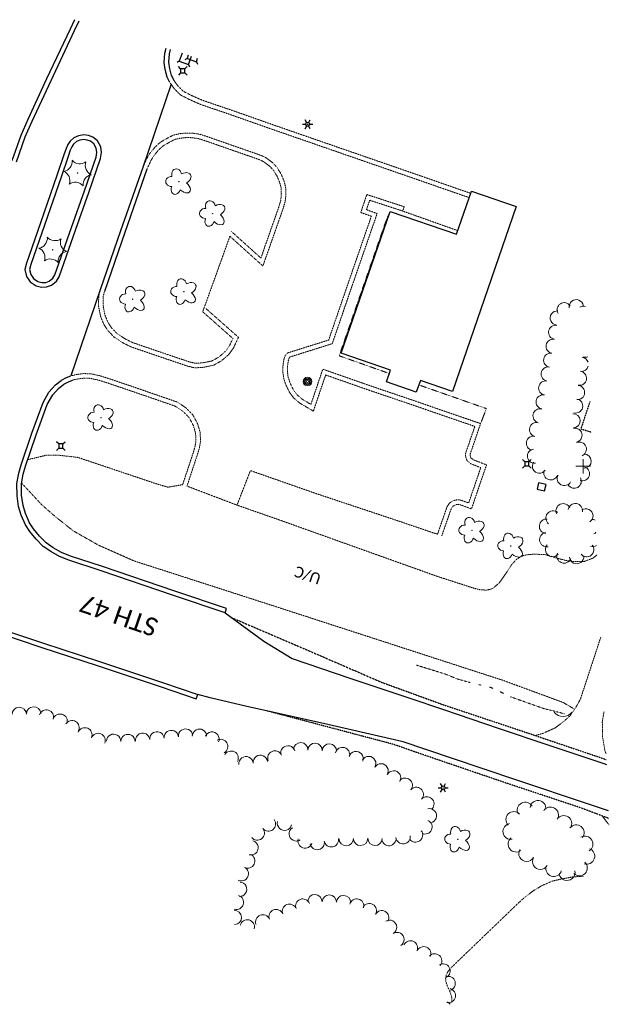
# Model space of a CAD drawing. Extents: x 386237 to 390135, y 96958 to 113752.
# Tile 30 of 112: x 389811 to 390135, y 98190 to 98730. Entities that reach past the tile are written whole.
import ezdxf
from ezdxf.enums import TextEntityAlignment as Align
from ezdxf.lldxf.tags import DXFTag

# ---------------------------------------------------------------- set-up
doc = ezdxf.new("R2010")
doc.units = 0
doc.header["$MEASUREMENT"] = 0
for name, pattern in [('Wisdot3', [0.1875, 0.125, -0.0625]), ('Wisdot5', [0.1, 0.05, -0.05]), ('Wisdot6', [0.375, 0.125, -0.0625, 0.03125, -0.0625, 0.03125, -0.0625])]:
    doc.linetypes.add(name, pattern=pattern)
for name, color, linetype, lineweight in [('E_BLD', 231, 'Continuous', 25), ('E_BMGRD', 51, 'Egr', 18), ('E_DRN', 41, 'Continuous', 18), ('E_DWY', 51, 'Wisdot3', 18), ('E_LAND_Vegetation', 81, 'Continuous', 18), ('E_LTG', 21, 'Continuous', 25), ('E_MISCPROP', 31, 'Continuous', 18), ('E_MISCPROP_HvyDash', 231, 'Wisdot3', 25), ('E_PATH_Sidewalk', 51, 'Wisdot5', 18), ('E_RDWY', 21, 'Continuous', 25), ('E_RDWY_Gravel', 21, 'Wisdot3', 25), ('E_RDWY_Name', 21, 'Continuous', 18), ('E_UTL_AG_Bold', 31, 'Continuous', 25), ('E_UTL_FO_UG', 31, 'Efo', 18), ('E_WTR', 131, 'Wisdot6', 18), ('Level 21', 91, 'Continuous', 25)]:
    doc.layers.add(name, color=color, linetype=linetype, lineweight=lineweight)
doc.styles.add('CalibriLight', font='calibril.ttf')
tags = doc.linetypes.add('Efo', pattern='A,0.25,-0.075,["FO",CalibriLight,S=0.07,R=0,X=-0.055,Y=-0.035],-0.075,0.85', length=1.25).pattern_tags.tags
tags[6] = DXFTag(74, 10)
doc.linetypes.add('Egr', pattern='A,0.1,[13,dgnlstyle-ewdotudls.shx,S=0.0004,R=0,X=0,Y=0],0.1', length=0.2)

# ---------------------------------------------------------------- blocks, each defined once
blk = doc.blocks.new('CULV')
at = {"color": 0, "linetype": 'ByBlock', "lineweight": -2, "transparency": 16777216}
blk.add_arc((0, 12.3), 12.3, 216.8699, 323.1301, dxfattribs=at)
blk = doc.blocks.new('*U197')
at = {"lineweight": -2}
for p, q in [((-1, 0), (1, 0)), ((0, -1), (0, 1))]:
    blk.add_line(p, q, dxfattribs=at)
blk = doc.blocks.new('LPOL')
at = {"color": 0, "linetype": 'ByBlock', "lineweight": -2, "transparency": 16777216}
for p, q in [((-4, 0), (-1.5, 0)), ((-0.75, 1.3), (-2, 3.46)), ((0.75, 1.3), (2, 3.46)), ((1.5, 0), (4, 0)), ((-2, -3.46), (-0.75, -1.3)), ((2, -3.46), (0.75, -1.3))]:
    blk.add_line(p, q, dxfattribs=at)
for radius in [1.5, 1.5, 1.5, 0.125]:
    blk.add_circle((0, 0), radius, dxfattribs=at)
blk = doc.blocks.new('PED')
at = {"color": 0, "linetype": 'ByBlock', "lineweight": -2, "transparency": 16777216}
for p, q in [((-2.5, 2.5), (-5.3, 5.3)), ((2.5, 2.5), (5.3, 5.3)), ((-2.5, -2.5), (-5.3, -5.3)), ((2.5, -2.5), (5.3, -5.3))]:
    blk.add_line(p, q, dxfattribs=at)
at = {"color": 0, "linetype": 'ByBlock', "lineweight": -2, "transparency": 16777216, "flags": 128}
blk.add_lwpolyline([(-2.5, -2.5), (2.5, -2.5), (2.5, 2.5), (-2.5, 2.5)], close=True, dxfattribs=at)
blk = doc.blocks.new('CTRE')
at = {"color": 0, "linetype": 'ByBlock', "lineweight": -2, "transparency": 16777216}
blk.add_circle((0, 0), 0.223, dxfattribs=at)
for centre, start, end in [((-11.97, 8.96), 280.2067, 5.97162), ((1.81, 14.92), 220.21132, 305.97623), ((13.83, 5.89), 160.21133, 245.97624), ((-13.83, -5.9), 340.21132, 65.97623), ((-1.81, -14.93), 40.21133, 125.97624)]:
    blk.add_arc(centre, 7.87, start, end, dxfattribs=at)
at = {"color": 0, "linetype": 'ByBlock', "lineweight": -2, "transparency": 16777216, "extrusion": (0, 0, -1)}
blk.add_arc((-12.03, -9.04), 7.87, 354.07279, 79.74889, dxfattribs=at)
blk = doc.blocks.new('POLE')
at = {"color": 0, "linetype": 'ByBlock', "lineweight": -2, "transparency": 16777216}
for radius in [4.46, 3.35, 2.23, 1.12]:
    blk.add_circle((0, 0), radius, dxfattribs=at)
blk = doc.blocks.new('DTRE')
at = {"color": 0, "linetype": 'ByBlock', "lineweight": -2, "transparency": 16777216}
blk.add_circle((-0.18, 0), 0.183, dxfattribs=at)
for centre, major_axis, ratio in [((-1.87, 5.32), (1.36, -4.98), 0.782863), ((4.06, 2.74), (-5.27, -2.93), 0.691916), ((-5.87, 0.15), (4.93, -0.12), 0.832022), ((-2.49, -5.24), (1.8, 4.86), 0.716896), ((3.54, -3.71), (-5.01, 4.58), 0.560249)]:
    blk.add_ellipse(centre, major_axis=major_axis, ratio=ratio, start_param=1.570796, end_param=4.712389, dxfattribs=at)

msp = doc.modelspace()

# ---------------------------------------------------------------- linework, layer by layer
at = {"layer": 'E_BLD'}
for p, q in [((390050.89, 98612.78), (390059.06, 98636.48)), ((390059.06, 98636.48), (390059.06, 98636.48)), ((390059.06, 98636.48), (390083.64, 98628)), ((389987.71, 98547.51), (390014.54, 98625.31)), ((390014.54, 98625.31), (390050.89, 98612.78)), ((390083.64, 98628), (390048.65, 98526.55)), ((390083.64, 98628), (390083.64, 98628)), ((390050.89, 98612.78), (390050.89, 98612.78)), ((390014.74, 98538.19), (389987.71, 98547.51)), ((390012.51, 98531.75), (390014.74, 98538.19)), ((390031.03, 98532.63), (390028.79, 98526.13)), ((390048.65, 98526.55), (390031.03, 98532.63)), ((390031.03, 98532.63), (390031.03, 98532.63)), ((390028.79, 98526.13), (390012.51, 98531.75)), ((390028.79, 98526.13), (390028.79, 98526.13)), ((390095.89, 98476.47), (390095.01, 98472.96)), ((390095.01, 98472.96), (390099.13, 98471.93)), ((390100.01, 98475.43), (390095.89, 98476.47)), ((390099.13, 98471.93), (390100.01, 98475.43))]:
    msp.add_line(p, q, dxfattribs=at)
at = {"layer": 'E_DWY', "flags": 128}
for points in [[(389893.97, 98695.62), (389896.12, 98692.63), (389899.49, 98689.23), (389903.96, 98686.92), (389910.5, 98684), (389926.11, 98678.7), (389949.74, 98670.37), (389979.61, 98660.01), (390006.99, 98650.51), (390028.08, 98643.21), (390057.81, 98632.86)], [(389895.99, 98697.08), (389898.04, 98694.25), (389900.99, 98691.27), (389905.04, 98689.18), (389911.41, 98686.33), (389926.93, 98681.06), (389950.56, 98672.73), (389980.43, 98662.37), (390007.81, 98652.88), (390028.9, 98645.58), (390058.63, 98635.23)], [(389926.63, 98611.65), (389944.71, 98595.37), (389955.77, 98626.82), (389956.94, 98630.72), (389957.33, 98634.71), (389957.18, 98638.51), (389956.29, 98641.99), (389954.79, 98645.61), (389952.58, 98649.32), (389950.2, 98651.9), (389946.56, 98654.64), (389944.08, 98655.91), (389913.11, 98666.71), (389909.73, 98667.73), (389906, 98668.26), (389902.35, 98668.29), (389899.07, 98667.95), (389895.56, 98667.15), (389892.16, 98665.38), (389888.5, 98663.27), (389885.67, 98660.7), (389882.72, 98657.1), (389881.18, 98654.51), (389880.11, 98652.18), (389878.9, 98649.53)], [(389927.49, 98614.25), (389943.6, 98599.74), (389953.39, 98627.59), (389954.48, 98631.21), (389954.83, 98634.78), (389954.69, 98638.15), (389953.92, 98641.19), (389952.55, 98644.49), (389950.56, 98647.82), (389948.52, 98650.04), (389945.23, 98652.51), (389943.09, 98653.61), (389912.34, 98664.33), (389909.18, 98665.28), (389905.81, 98665.76), (389902.47, 98665.79), (389899.48, 98665.48), (389896.43, 98664.79), (389893.36, 98663.19), (389889.98, 98661.24), (389887.49, 98658.97), (389884.77, 98655.66), (389883.4, 98653.35), (389882.38, 98651.14), (389881.17, 98648.49)], [(390040.43, 98448.18), (390045.69, 98463.35), (390047, 98465.26), (390049.32, 98466.72), (390051.64, 98467.13), (390053.42, 98466.85), (390057.51, 98465.34), (390064.16, 98484.76), (390058.82, 98486.82), (390056.7, 98488.5), (390055.91, 98490.45), (390055.78, 98492.38), (390060.89, 98507.35), (390035.37, 98516.13), (390027.91, 98518.74), (390003.58, 98526.98), (389979.11, 98535.56), (389972.38, 98515.71), (389965.06, 98520.07), (389961.67, 98522.88), (389959.27, 98526.14), (389957.24, 98530.26), (389956.08, 98533.93), (389955.6, 98537.68), (389955.74, 98540.71), (389956.17, 98543.79), (389956.81, 98545.97), (389958.18, 98547.63), (389980.76, 98554.74), (389990.18, 98582.19), (390000.01, 98610.66), (390004.18, 98622.63), (389998.38, 98624.72), (390001.66, 98634.57), (390022.14, 98627.88), (390021.37, 98625.5)], [(390042.8, 98447.36), (390047.94, 98462.21), (390048.77, 98463.42), (390050.24, 98464.34), (390051.66, 98464.6), (390052.79, 98464.42), (390059.04, 98462.1), (390067.3, 98486.23), (390060.07, 98489.02), (390058.77, 98490.05), (390058.37, 98491.01), (390058.31, 98492.04), (390064.06, 98508.91), (390036.19, 98518.49), (390028.72, 98521.1), (390004.39, 98529.35), (389977.56, 98538.75), (389971.01, 98519.44), (389966.51, 98522.12), (389963.5, 98524.61), (389961.42, 98527.44), (389959.57, 98531.2), (389958.53, 98534.47), (389958.11, 98537.79), (389958.23, 98540.47), (389958.62, 98543.26), (389959.06, 98544.78), (389959.64, 98545.47), (389982.72, 98552.74), (389992.54, 98581.37), (390002.38, 98609.84), (390007.35, 98624.14), (390001.52, 98626.24), (390003.25, 98631.43), (390021.37, 98625.5)], [(390021.37, 98625.5), (390051.56, 98614.74)], [(389911.75, 98570.33), (389926.63, 98611.65)], [(389855.41, 98582.03), (389854.7, 98579.05), (389854.63, 98573.14), (389855.75, 98567.59), (389857.6, 98563.18), (389859.72, 98559.94), (389863.03, 98556.48), (389867.7, 98553.34), (389872.3, 98551.03), (389889.88, 98545.01), (389903.61, 98540.36), (389907.39, 98539.48), (389911.96, 98539.73), (389917.69, 98540.92), (389921.95, 98543.28), (389925.99, 98546.8), (389928.58, 98550.35), (389931.31, 98556.25), (389913.34, 98572.13)], [(389857.84, 98581.44), (389857.2, 98578.74), (389857.13, 98573.38), (389858.16, 98568.33), (389859.81, 98564.35), (389861.69, 98561.51), (389864.65, 98558.4), (389868.96, 98555.5), (389873.27, 98553.34), (389890.69, 98547.38), (389904.3, 98542.77), (389907.61, 98541.99), (389911.64, 98542.21), (389916.81, 98543.29), (389920.51, 98545.34), (389924.14, 98548.5), (389926.41, 98551.62), (389928.26, 98555.61), (389911.69, 98570.26)], [(389839.72, 98535.14), (389842.39, 98535.81), (389846.53, 98536.32), (389850.51, 98536.2), (389855.46, 98535.1), (389860.55, 98533.49), (389871.21, 98529.88), (389887.24, 98524.35), (389897.71, 98520.74), (389902.5, 98517.56), (389906.29, 98513.71), (389908.83, 98508.98), (389910.3, 98504.08), (389910.53, 98499.04), (389909.74, 98494.84), (389907.66, 98488.4), (389903.1, 98474.61)], [(389840.33, 98532.71), (389842.85, 98533.34), (389846.65, 98533.81), (389850.2, 98533.71), (389854.8, 98532.69), (389859.77, 98531.11), (389870.4, 98527.51), (389886.42, 98521.99), (389896.59, 98518.48), (389900.9, 98515.62), (389904.25, 98512.21), (389906.5, 98508.02), (389907.81, 98503.65), (389908.02, 98499.21), (389907.31, 98495.46), (389905.28, 98489.18), (389900.73, 98475.4)], [(389815.84, 98489.12), (389825.96, 98491.55), (389831.89, 98491.65), (389843.26, 98490.35), (389886.59, 98475.78), (389892.64, 98474), (389900.73, 98475.4)], [(389903.1, 98474.61), (389930.51, 98464.15), (389937.73, 98482.77), (389938.14, 98483.03), (389973.94, 98470.48), (390019.79, 98455.19), (390040.43, 98448.18)], [(390115.61, 98352.19), (390109.36, 98355.87), (390076.6, 98367.94), (389950.23, 98408.99), (389873.98, 98433.59), (389854.61, 98442.18), (389840.64, 98450.1), (389830.42, 98458.27), (389823.36, 98464.47), (389812.39, 98476.3)], [(389930.51, 98464.15), (389952.23, 98456.58), (390040.65, 98424.95), (390060.46, 98418.56), (390064.13, 98417.64), (390067.61, 98417.57), (390070.6, 98418.34), (390074.44, 98421.63), (390077.88, 98426.62), (390081.17, 98431.61), (390084.01, 98434.69), (390087.79, 98436.67), (390092.96, 98437.29), (390099.49, 98436.99), (390106.28, 98434.97), (390110.84, 98433.82), (390114.79, 98433.2), (390120.58, 98433.14), (390125.66, 98435.06), (390127.83, 98436.81)], [(390094.11, 98337.74), (390098.34, 98338.95), (390105.02, 98341.99), (390109.78, 98345.62), (390113.2, 98348.67), (390116.11, 98352.91), (390118.77, 98357.71), (390129.9, 98391.55)], [(390132.82, 98327.84), (390132.16, 98329.56), (390130.96, 98336.93), (390130.79, 98345.17), (390131.61, 98350.43), (390131.76, 98351)], [(390130.75, 98293.62), (390134.61, 98288.55)], [(390120.73, 98260.59), (390114.59, 98260.2), (390108.44, 98259.08), (390103.38, 98257.88), (390097.68, 98255.42), (390093.01, 98252.58), (390088.18, 98248.95), (390084.42, 98245.52), (390047.98, 98210.47), (390046.23, 98208.4), (390045.2, 98206.38), (390044.88, 98204.62), (390045, 98202.82), (390045.71, 98200.7), (390047.49, 98196.69), (390048.25, 98193.84), (390048.2, 98191.23), (390048.13, 98191.08)]]:
    msp.add_lwpolyline(points, dxfattribs=at)
at = {"layer": 'E_LAND_Vegetation'}
for centre, radius, start, end in [((390116.54, 98573.04), 3.88, 8.4575, 188.4575), ((390106.11, 98566.82), 3.88, 84.9449, 264.9449), ((390109.88, 98571.37), 3.88, 32.7422, 212.7422), ((390120.55, 98569.43), 3.88, 74.2644, 122.2102), ((390105.17, 98558.97), 3.88, 79.9224, 259.9224), ((390103.81, 98551.34), 3.88, 79.9224, 259.9224), ((390102.46, 98543.7), 3.88, 79.9224, 259.9224), ((390119.33, 98541.37), 3.88, 18.9517, 82.6558), ((390121.52, 98549.14), 3.88, 251.8842, 290.2379), ((390101.1, 98536.07), 3.88, 79.9224, 259.9224), ((390119.33, 98541.37), 3.88, 262.6558, 346.2832), ((390099.74, 98528.44), 3.88, 79.9224, 259.9224), ((390118.23, 98533.77), 3.88, 260.5938, 80.5938), ((390117.25, 98525.96), 3.88, 264.3691, 84.3691), ((390098.35, 98520.8), 3.88, 79.385, 259.385), ((390116.16, 98518.57), 3.88, 255.8738, 75.8738), ((390096.64, 98513.12), 3.88, 75.6584, 255.6584), ((390114.79, 98510.45), 3.88, 273.6917, 93.6917), ((390094.72, 98505.61), 3.88, 75.6584, 255.6584), ((390115.81, 98502.48), 3.88, 283.3458, 103.3458), ((390093.03, 98498.11), 3.88, 77.6016, 257.6016), ((390093.6, 98491.06), 3.88, 97.4229, 277.4229), ((390118.22, 98494.85), 3.88, 292.1276, 112.1276), ((390120.81, 98488.31), 3.88, 270.6777, 90.6777), ((390096.29, 98485.49), 3.88, 145.456, 325.456), ((390119.93, 98481.39), 3.88, 249.7269, 69.7269), ((390102.54, 98481.85), 3.88, 160.0635, 340.0635), ((390109.92, 98478.76), 3.88, 151.8646, 331.8646), ((390115.4, 98477.26), 3.88, 210.2558, 30.2558), ((390109.36, 98461.02), 3.97, 23.9732, 203.9732), ((390115.98, 98461.07), 3.97, 351.0118, 171.0118), ((390121.75, 98458.26), 3.97, 304.265, 124.265), ((390103.78, 98457.05), 3.97, 51.4194, 231.4194), ((390100.23, 98452.59), 3.97, 84.0684, 264.0684), ((390125.54, 98452.29), 3.97, 69.0643, 99.0046), ((390100.33, 98445.26), 3.97, 100.6715, 280.6715), ((390125.54, 98452.29), 3.97, 279.0046, 296.1706), ((390125.6, 98445.41), 3.97, 65.0676, 71.6814), ((390103.52, 98439.82), 3.97, 138.6866, 318.6866), ((390122.19, 98439.74), 3.97, 219.5287, 39.5287), ((390125.6, 98445.41), 3.97, 251.6814, 300.1673), ((390109.83, 98436.27), 3.97, 157.6397, 337.6397), ((390116.72, 98435.99), 3.97, 184.8381, 4.8381), ((389811.18, 98349.36), 3.93, 2.0993, 182.0993), ((389819.05, 98349.64), 3.93, 2.0993, 182.0993), ((389826.04, 98347.93), 3.93, 343.0733, 163.0733), ((389833.56, 98345.63), 3.93, 343.0733, 163.0733), ((389840.06, 98342.09), 3.93, 329.3097, 149.3097), ((389847.12, 98338.1), 3.93, 337.1236, 157.1236), ((389854.36, 98335.04), 3.93, 337.1236, 157.1236), ((389862.88, 98334.6), 3.93, 358.9697, 178.9697), ((389870.75, 98334.46), 3.93, 358.9697, 178.9697), ((389878.79, 98335.17), 3.93, 5.5381, 185.5381), ((389886.62, 98335.93), 3.93, 5.5381, 185.5381), ((389894.46, 98336.69), 3.93, 5.5021, 185.5021), ((389902.29, 98337.44), 3.93, 5.5021, 185.5021), ((389909.95, 98337.38), 3.93, 359.114, 179.114), ((389916.8, 98335.82), 3.93, 337.1276, 157.1276), ((389921.59, 98331.76), 3.93, 299.8364, 119.8364), ((389965.42, 98329.97), 3.93, 357.4569, 177.4569), ((389973.28, 98329.61), 3.93, 357.4569, 177.4569), ((389981.14, 98329.27), 3.93, 357.4569, 177.4569), ((389927.31, 98325.32), 3.93, 332.2628, 152.2628), ((389951.29, 98325.44), 3.93, 22.5949, 202.5949), ((389958.44, 98328.23), 3.93, 16.7607, 196.7607), ((389988.36, 98327.33), 3.93, 345.033, 165.033), ((389995.74, 98325.06), 3.93, 340.6987, 160.6987), ((389935.47, 98322.29), 3.93, 5.7355, 185.7355), ((389943.3, 98323.08), 3.93, 5.7355, 185.7355), ((390002.73, 98322.38), 3.93, 329.3462, 149.3462), ((390009.5, 98318.37), 3.93, 329.3462, 149.3462), ((390016.42, 98314.51), 3.93, 331.1663, 151.1663), ((390022.74, 98310.5), 3.93, 320.2384, 140.2384), ((390028.79, 98305.46), 3.93, 320.2384, 140.2384), ((390034.6, 98300.26), 3.93, 317.9266, 137.9266), ((390088.49, 98296.84), 4.36, 28.4659, 208.4659), ((390095.52, 98297.78), 4.36, 353.3845, 173.3845), ((390035.95, 98293.74), 3.93, 281.5438, 101.5438), ((390082.28, 98291.65), 4.36, 44.1524, 224.1524), ((390102.4, 98294.15), 4.36, 329.2343, 149.2343), ((389947.76, 98289.17), 3.93, 218.7416, 38.7416), ((389956.55, 98289.62), 3.93, 166.2153, 346.2153), ((390033.58, 98287.61), 3.93, 245.739, 65.739), ((390080.68, 98285.13), 4.36, 99.6945, 279.6945), ((390109.66, 98289.49), 4.36, 326.8193, 146.8193), ((389941.62, 98284.25), 3.93, 218.7416, 38.7416), ((389963.04, 98283.79), 3.93, 123.0015, 303.0015), ((390028.39, 98283.16), 3.93, 217.059, 37.059), ((390116.47, 98284.4), 4.36, 321.3544, 141.3544), ((389938.19, 98276.2), 3.93, 256.0141, 76.0141), ((389967.86, 98279.9), 3.93, 161.8891, 341.8891), ((389974.51, 98279.03), 3.93, 191.2023, 11.2023), ((389982.22, 98280.57), 3.93, 191.2023, 11.2023), ((389990.37, 98281.17), 3.93, 181.1577, 1.1577), ((389998.23, 98281.32), 3.93, 181.1577, 1.1577), ((390006.17, 98281.3), 3.93, 178.9266, 358.9266), ((390013.77, 98281.22), 3.93, 187.3652, 7.3652), ((390021.57, 98282.23), 3.93, 187.3652, 7.3652), ((390083.5, 98278.19), 4.36, 127.3816, 307.3816), ((390121.29, 98278.18), 4.36, 300.7577, 120.7577), ((390089.32, 98273.05), 4.36, 149.6566, 329.6566), ((390122.28, 98271.54), 4.36, 251.0696, 71.0696), ((389936.37, 98268.96), 3.93, 243.7098, 63.7098), ((390096.84, 98268.64), 4.36, 149.6566, 329.6566), ((390118.19, 98265.14), 4.36, 225.5117, 45.5117), ((389932.88, 98261.9), 3.93, 243.7098, 63.7098), ((390104.16, 98264.81), 4.36, 162.2408, 342.2408), ((390111.47, 98262.59), 4.36, 191.1204, 11.1204), ((389931.94, 98253.42), 3.93, 265.928, 85.928), ((389930.21, 98246.22), 3.93, 252.8363, 72.8363), ((389966.56, 98244.2), 3.93, 21.3671, 201.3671), ((389973.22, 98246.6), 3.93, 358.3217, 178.3217), ((389981.09, 98246.38), 3.93, 358.3217, 178.3217), ((389988.95, 98246.14), 3.93, 358.3217, 178.3217), ((389996.14, 98244.23), 3.93, 344.8352, 164.8352), ((389929.05, 98237.92), 3.93, 272.2617, 92.2617), ((389951.94, 98238.42), 3.93, 21.7616, 201.7616), ((389959.24, 98241.34), 3.93, 21.7616, 201.7616), ((390003.03, 98241.69), 3.93, 330.3498, 150.3498), ((390009.86, 98237.79), 3.93, 330.3498, 150.3498), ((389936.15, 98232.74), 3.93, 345.6823, 165.6823), ((389944.61, 98235.51), 3.93, 21.3439, 201.3439), ((390014.13, 98232.57), 3.93, 301.2647, 121.2647), ((390018.22, 98225.85), 3.93, 301.2647, 121.2647), ((390025.62, 98221.24), 3.93, 335.0065, 155.0065), ((390032.85, 98218.01), 3.93, 336.341, 156.341), ((390038.91, 98214.1), 3.93, 318.6943, 138.6943), ((390043.47, 98208.61), 3.93, 299.2008, 119.2008), ((390046.29, 98201.73), 3.93, 286.985, 106.985), ((390046.39, 98195.09), 3.93, 256.7267, 76.7267), ((390043.98, 98188.19), 3.93, 32.2876, 61.3688)]:
    msp.add_arc(centre, radius, start, end, dxfattribs=at)
at = {"layer": 'E_MISCPROP_HvyDash', "flags": 128}
msp.add_lwpolyline([(390123.99, 98520.98), (390119.02, 98506.03), (390124.75, 98504.22)], dxfattribs=at)
at = {"layer": 'E_PATH_Sidewalk', "flags": 128}
for points in [[(390013.58, 98622.52), (390013.09, 98622.68), (389986.52, 98546.1), (390014.1, 98536.35)], [(390030.16, 98530.12), (390067.26, 98517.11), (390064.06, 98508.91)]]:
    msp.add_lwpolyline(points, dxfattribs=at)
at = {"layer": 'E_RDWY', "flags": 128}
for points in [[(389841.43, 98730.49), (389839.03, 98725.36), (389826.16, 98698.02), (389815.77, 98675.68), (389811.96, 98666.99), (389807.02, 98653.07)], [(389843.84, 98729.74), (389841.29, 98724.3), (389828.42, 98696.96), (389818.05, 98674.65), (389814.28, 98666.07), (389809.38, 98652.25)], [(389893.76, 98695.97), (389892.28, 98698.91), (389891.19, 98703.11), (389890.66, 98707.07), (389890.94, 98712.16), (389891.6, 98714.85)], [(389895.99, 98697.08), (389894.64, 98699.8), (389893.64, 98703.59), (389893.16, 98707.17), (389893.43, 98711.79), (389893.99, 98714.1)], [(389894.45, 98695.13), (389878.81, 98649.31)], [(389831.82, 98644.97), (389821.21, 98614.29), (389815.06, 98596.91), (389814.25, 98593.41), (389815.06, 98589.67), (389817.09, 98586.6), (389820.36, 98584.46), (389823.32, 98583.81), (389826.16, 98583.88), (389828.82, 98584.82), (389831.48, 98586.95), (389832.99, 98589.39), (389842.1, 98615.65), (389849.32, 98635.72), (389855.77, 98654.41), (389856.23, 98657.62), (389855.8, 98660.79), (389853.96, 98663.94), (389851.46, 98666.03), (389849.05, 98666.88), (389846.61, 98667.34), (389843.6, 98666.86), (389841.09, 98665.72), (389839.02, 98663.8), (389837.85, 98662.01), (389836.78, 98659.8), (389835.64, 98656.3)], [(389834.18, 98644.16), (389823.57, 98613.47), (389817.47, 98596.2), (389816.81, 98593.39), (389817.4, 98590.66), (389818.89, 98588.41), (389821.35, 98586.8), (389823.56, 98586.32), (389825.7, 98586.37), (389827.58, 98587.04), (389829.58, 98588.64), (389830.72, 98590.47), (389839.74, 98616.48), (389846.97, 98636.55), (389853.33, 98655), (389853.71, 98657.63), (389853.39, 98659.96), (389852.02, 98662.3), (389850.2, 98663.82), (389848.4, 98664.46), (389846.57, 98664.8), (389844.33, 98664.45), (389842.49, 98663.62), (389840.95, 98662.18), (389840.03, 98660.77), (389839.11, 98658.87), (389838.02, 98655.52)], [(389835.65, 98656.32), (389831.81, 98644.96)], [(389838.02, 98655.52), (389834.18, 98644.16)], [(389878.81, 98649.31), (389866.65, 98614.59), (389855.48, 98582.26)], [(389881.17, 98648.49), (389869.01, 98613.77), (389857.84, 98581.44)], [(389855.48, 98582.26), (389839.45, 98535.05)], [(389923.98, 98405.01), (389895.62, 98414.6), (389855.99, 98428.1), (389838.33, 98433.89), (389833.23, 98435.93), (389828.45, 98438.67), (389824.2, 98441.53), (389820.41, 98445.51), (389816.93, 98449.67), (389814.51, 98453.36), (389812.28, 98458.66), (389810.77, 98463.34), (389809.92, 98469.35), (389809.81, 98476.09), (389810.88, 98481.78), (389812.22, 98486.25), (389818.11, 98503.62), (389824.16, 98520.47), (389827.44, 98526.21), (389830.93, 98530.08), (389834.18, 98532.57)], [(389834.33, 98532.66), (389837.1, 98534.17), (389839.45, 98535.05)], [(389835.53, 98530.46), (389838.14, 98531.89), (389840.33, 98532.71)], [(389923.98, 98405.01), (389924.78, 98407.38), (389896.42, 98416.97), (389856.78, 98430.47), (389839.18, 98436.24), (389834.32, 98438.18), (389829.77, 98440.8), (389825.82, 98443.45), (389822.28, 98447.17), (389818.94, 98451.17), (389816.73, 98454.54), (389814.63, 98459.53), (389813.21, 98463.91), (389812.42, 98469.54), (389812.31, 98475.87), (389813.31, 98481.19), (389814.6, 98485.49), (389820.47, 98502.79), (389826.43, 98519.42), (389829.48, 98524.73), (389832.64, 98528.24), (389835.53, 98530.46)], [(389923.98, 98405.01), (389945.14, 98389.46), (389960.69, 98379.93), (389992.44, 98369.22), (390024.69, 98358.37), (390044.25, 98351.79), (390073.73, 98341.73), (390100.88, 98332.7), (390131.63, 98322.38), (390133.09, 98321.89)], [(389765.87, 98381.4), (389767.25, 98384.88), (389770.56, 98389.56), (389773.94, 98393.04), (389777.51, 98395.41), (389781.38, 98397.27), (389785.98, 98398.63), (389789.12, 98398.83), (389792.74, 98398.53), (389798.02, 98397.17), (389824.35, 98388.51), (389854.61, 98378.48), (389889.72, 98366.8), (389908.99, 98360.18)], [(389765.87, 98381.4), (389768.2, 98380.48), (389769.47, 98383.68), (389772.49, 98387.96), (389775.54, 98391.11), (389778.75, 98393.23), (389782.28, 98394.93), (389786.42, 98396.15), (389789.1, 98396.32), (389792.33, 98396.05), (389797.31, 98394.77), (389823.57, 98386.13), (389853.82, 98376.1), (389888.91, 98364.43), (389908.18, 98357.82), (389908.99, 98360.18)], [(390134.25, 98296.41), (390122.73, 98300.28), (390084.43, 98313.17), (390064.87, 98319.71), (390034.07, 98330.11), (390021.59, 98334.29), (389977.93, 98344.32), (389935.99, 98353.74), (389915.76, 98358.35), (389908.99, 98360.18)]]:
    msp.add_lwpolyline(points, dxfattribs=at)
at = {"layer": 'E_RDWY_Gravel', "flags": 128}
for points in [[(389927.32, 98402.55), (389973.91, 98382.54), (390009.61, 98367.05), (390043.61, 98354.64), (390086.58, 98340.29), (390132.97, 98324.57)], [(390134.44, 98292.23), (390118.72, 98298.14), (390077.33, 98311.92), (390032.79, 98327.13), (390016.39, 98332.87), (389947.02, 98351.26)]]:
    msp.add_lwpolyline(points, dxfattribs=at)
at = {"layer": 'E_WTR', "flags": 128}
for points in [[(390058.35, 98366.8), (390051.54, 98368.72), (390044.11, 98371.67), (390036.19, 98374.12), (390032.92, 98375.14), (390028.85, 98376.38)], [(390064.61, 98365.33), (390062.52, 98365.82)], [(390070.78, 98363.64), (390069.8, 98364.11), (390068.77, 98364.35)], [(390076.58, 98360.88), (390074.65, 98361.8)], [(390110, 98349.64), (390107.08, 98350.48), (390098.86, 98352.49), (390091.64, 98355.03), (390080.48, 98359.02), (390080.44, 98359.03)]]:
    msp.add_lwpolyline(points, dxfattribs=at)
at = {"layer": 'Level 21'}
for p, q in [((389898.88, 98707.65), (389897.64, 98706.96)), ((389903.11, 98709.19), (389901.86, 98708.5)), ((389903.99, 98705.89), (389904.55, 98704.58)), ((389908.22, 98707.43), (389908.77, 98706.12))]:
    msp.add_line(p, q, dxfattribs=at)
at = {"layer": 'Level 21', "flags": 128}
for points in [[(389900.41, 98712.1), (389898.88, 98707.65), (389903.99, 98705.89), (389905.57, 98710.49)], [(389903.75, 98711.06), (389903.11, 98709.19), (389908.22, 98707.43), (389908.91, 98709.45)]]:
    msp.add_lwpolyline(points, dxfattribs=at)

# ---------------------------------------------------------------- block references
at = {"layer": 'E_DRN', "xscale": 0.5, "yscale": 0.5, "zscale": 0.5}
msp.add_blockref('CULV', (390109.27, 98348.18), dxfattribs=at)
at = {"layer": 'E_LAND_Vegetation'}
for name, p, xscale, yscale, zscale in [('CTRE', (389843.11, 98646.37), 0.7108526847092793, 0.7108526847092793, 0.7108526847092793), ('DTRE', (389898.77, 98641.57), 0.6769248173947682, 0.6769248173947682, 0.6769248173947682), ('DTRE', (389917.26, 98624.1), 0.6769248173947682, 0.6769248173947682, 0.6769248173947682), ('CTRE', (389829.47, 98604.25), 0.7108526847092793, 0.7108526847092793, 0.7108526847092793), ('DTRE', (389901.5, 98581.26), 0.6769248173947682, 0.6769248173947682, 0.6769248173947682), ('DTRE', (389873.41, 98577.14), 0.6769248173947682, 0.6769248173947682, 0.6769248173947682), ('DTRE', (389856.03, 98512.2), 0.6769248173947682, 0.6769248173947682, 0.6769248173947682), ('DTRE', (390059.42, 98450.37), 0.6769248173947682, 0.6769248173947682, 0.6769248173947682), ('DTRE', (390080.74, 98441.75), 0.6769248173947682, 0.6769248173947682, 0.6769248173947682), ('DTRE', (390051.69, 98280.85), 0.6769248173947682, 0.6769248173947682, 0.6769248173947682)]:
    msp.add_blockref(name, p, dxfattribs=dict(at, xscale=xscale, yscale=yscale, zscale=zscale))
at = {"layer": 'E_LTG', "xscale": 0.692840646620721, "yscale": 0.692840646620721, "zscale": 0.692840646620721}
for p in [(389969.23, 98673.09), (390043.5, 98309.04)]:
    msp.add_blockref('LPOL', p, dxfattribs=at)
at = {"layer": 'E_MISCPROP', "xscale": 0.5377037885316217, "yscale": 0.5377037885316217, "zscale": 0.5377037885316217}
msp.add_blockref('POLE', (389969.15, 98531.93), dxfattribs=at)
at = {"layer": 'E_UTL_AG_Bold', "xscale": 0.4503659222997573, "yscale": 0.4503659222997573, "zscale": 0.4503659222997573}
for p in [(389900.75, 98702.46), (389833.98, 98496.59), (390089.42, 98486.76)]:
    msp.add_blockref('PED', p, dxfattribs=at)
at = {"layer": 'E_UTL_FO_UG', "xscale": 4, "yscale": 4, "zscale": 4}
msp.add_blockref('*U197', (390120.24, 98485.47), dxfattribs=at)

# ---------------------------------------------------------------- texts
at = {"layer": 'E_BMGRD', "style": 'CalibriLight'}
msp.add_text('U/C', height=6, rotation=161.0225, dxfattribs=at).set_placement((389969.25, 98425.67), align=Align.MIDDLE_CENTER)
at = {"layer": 'E_RDWY_Name', "style": 'CalibriLight'}
msp.add_text('STH 47', height=10, rotation=160.8672, dxfattribs=at).set_placement((389888.08, 98401.15))

doc.saveas('drawing.dxf')
